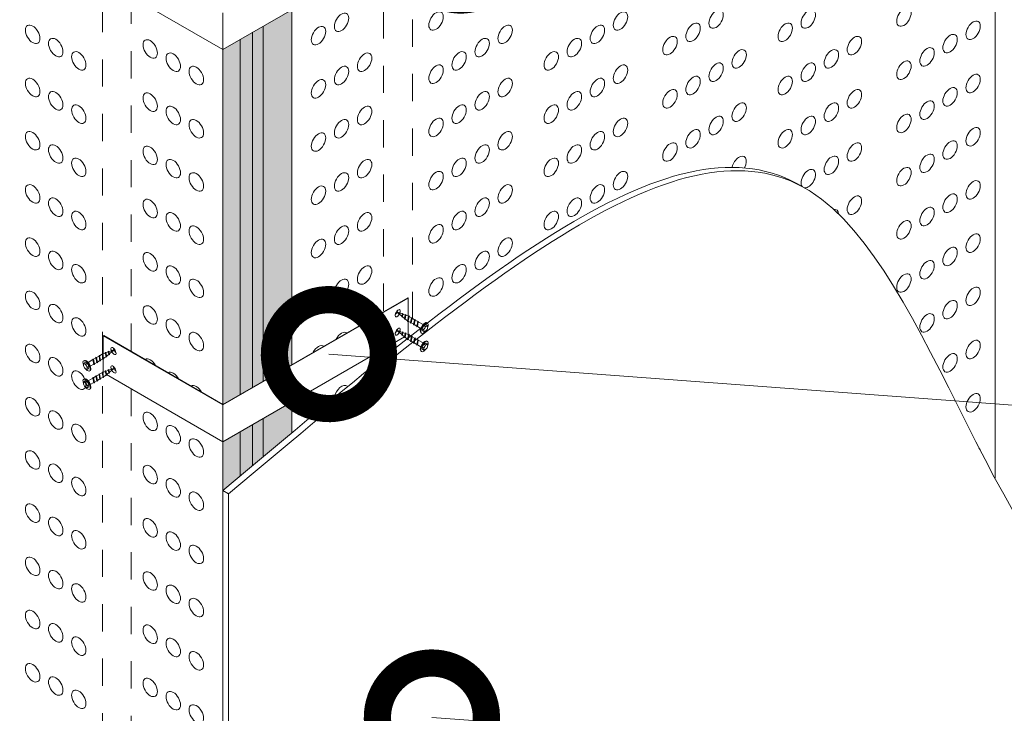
# Model space of a CAD drawing. Header units: millimetres. Extents: x 598.6 to 628.6, y 81.2 to 116.7.
# Tile 4 of 10: x 608.2 to 611.8, y 94.3 to 96.9. Entities that reach past the tile are written whole.
import ezdxf

# ---------------------------------------------------------------- set-up
doc = ezdxf.new("R2010")
doc.units = ezdxf.units.MM
doc.header["$LTSCALE"] = 0.025
doc.linetypes.add('DASHED2', pattern=[9.525, 6.35, -3.175])
doc.layers.get('0').update_dxf_attribs({"lineweight": 5})
for name, color, linetype, lineweight in [('00-ACABADO FINAL', 6, 'Continuous', 0), ('00-ACERO', 4, 'Continuous', 15), ('ESTRUCTURA', 251, 'Continuous', 9), ('hatch', 252, 'Continuous', 0), ('PIJAS', 3, 'Continuous', 0), ('TEXTO', 7, 'DASHED2', 0)]:
    doc.layers.add(name, color=color, linetype=linetype, lineweight=lineweight)
doc.styles.add('Erika', font='techl___.ttf', dxfattribs={"height": 0.25})
doc.dimstyles.new('Erika', dxfattribs={"dimtxt": 0.25, "dimasz": 0.8, "dimexe": 0.5, "dimexo": 0.5, "dimgap": 0, "dimtad": 0, "dimlfac": 0.1, "dimzin": 1, "dimdsep": 46, "dimtxsty": 'Erika', "dimblk": 'DOTSMALL', "dimcen": 2.5, "dimse1": 1, "dimse2": 1, "dimclrd": 252, "dimclre": 252, "dimclrt": 256, "dimadec": 0, "dimazin": 0, "dimtfac": 1, "dimtmove": 0, "dimatfit": 3, "dimldrblk": 'DOTSMALL', "dimfxl": 0, "dimlwd": 0, "dimlwe": 0, "dimarcsym": 0})

# ---------------------------------------------------------------- blocks, each defined once
blk = doc.blocks.new('_DotSmall')
at = {"color": 0, "linetype": 'ByBlock', "const_width": 0.5}
blk.add_lwpolyline([(-0.0625, 0, 1), (0.0625, 0, 1)], format="xyb", close=True, dxfattribs=at)

msp = doc.modelspace()

# ---------------------------------------------------------------- hatches: boundary and pattern name
at = {"layer": 'hatch', "linetype": 'ByBlock', "lineweight": 0}
h = msp.add_hatch(dxfattribs=at)
h.set_pattern_fill('HONEY', color=251, scale=0.01)
h.set_pattern_definition([(0, (-0.203028, -0.861152), (0.047625, 0.0274963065), [0.03175, -0.0635]), (120, (-0.203028, -0.861152), (-0.0476249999, 0.0274963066), [0.03175, -0.0635]), (60, (-0.203028, -0.861152), (1e-10, 0.0549926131), [-0.0635, 0.03175])])
h.paths.add_polyline_path([(604.1748, 101.2873), (604.0078, 101.3838), (603.902, 101.3227), (603.8634, 101.3267), (603.8105, 101.2962), (603.8175, 101.2739), (603.754, 101.2373), (606.3337, 99.7479), (606.3971, 99.7845), (606.4358, 99.7805), (606.4887, 99.811), (606.4817, 99.8334), (606.5874, 99.8944), (606.2089, 100.1129), (606.1748, 100.0932), (606.1748, 100.1298), (606.1032, 100.1711), (606.0292, 100.1284), (606.0292, 100.0092), (605.9975, 99.9908), (605.8917, 100.0519), (605.8917, 100.296), (605.3504, 100.6086), (605.3163, 100.5888), (605.3163, 100.6255), (605.2447, 100.6668), (605.1707, 100.6241), (605.1707, 100.5048), (605.139, 100.4865), (605.0333, 100.5475), (605.0333, 100.7917), (604.492, 101.1042), (604.2805, 100.9821), (604.1748, 101.0432)])
h.paths.add_polyline_path([(606.7544, 99.798), (606.5874, 99.8944), (606.4817, 99.8334), (606.4887, 99.811), (606.4358, 99.7805), (606.3971, 99.7845), (606.3337, 99.7479), (608.9133, 98.2586), (609.167, 98.4051), (608.7885, 98.6236), (608.7544, 98.6039), (608.7544, 98.6405), (608.6828, 98.6818), (608.6088, 98.6391), (608.6088, 98.5198), (608.5771, 98.5015), (608.4714, 98.5625), (608.4714, 98.8067), (607.9301, 99.1192), (607.8959, 99.0995), (607.8959, 99.1361), (607.8244, 99.1774), (607.7503, 99.1347), (607.7503, 99.0154), (607.7186, 98.9971), (607.6129, 99.0582), (607.6129, 99.3023), (607.0716, 99.6148), (606.8602, 99.4928), (606.7544, 99.5538)])
h.paths.add_polyline_path([(609.167, 98.4051), (608.9133, 98.2586), (608.9133, 96.887), (609.167, 97.0335)])
h.paths.add_polyline_path([(609.167, 96.8962), (608.9133, 96.7501), (608.9133, 95.447), (609.167, 95.5935)])
edge = h.paths.add_edge_path()
edge.add_line((609.167, 95.3434), (609.167, 95.4562))
edge.add_line((609.167, 95.4562), (608.9133, 95.3101))
edge.add_line((608.9133, 95.3101), (608.9133, 95.1307))
edge.add_spline(control_points=[(608.9133, 95.1307), (609, 95.2036), (609.0846, 95.2747), (609.167, 95.3434)], knot_values=[0.006203, 0.006203, 0.006203, 0.006203, 0.081706, 0.081706, 0.081706, 0.081706], degree=3, periodic=0)
h.paths.add_polyline_path([(611.7467, 99.8944), (611.6832, 99.931), (611.6902, 99.9534), (611.6373, 99.9839), (611.5986, 99.9799), (611.4929, 100.0409), (611.3259, 99.9445), (611.3259, 99.7003), (611.2202, 99.6393), (611.0087, 99.7613), (610.4674, 99.4488), (610.4674, 99.2047), (610.3617, 99.1436), (610.33, 99.1619), (610.33, 99.2812), (610.256, 99.3239), (610.1844, 99.2826), (610.1844, 99.246), (610.1503, 99.2657), (609.609, 98.9532), (609.609, 98.709), (609.5032, 98.648), (609.4715, 98.6663), (609.4715, 98.7856), (609.3975, 98.8283), (609.3259, 98.787), (609.3259, 98.7503), (609.2918, 98.7701), (608.9133, 98.5515), (609.167, 98.4051)])
h.paths.add_polyline_path([(614.3263, 101.3838), (614.2629, 101.4204), (614.2698, 101.4427), (614.217, 101.4732), (614.1783, 101.4692), (614.0726, 101.5302), (613.9055, 101.4338), (613.9055, 101.1896), (613.7998, 101.1286), (613.5883, 101.2507), (613.047, 100.9382), (613.047, 100.694), (612.9413, 100.633), (612.9096, 100.6513), (612.9096, 100.7705), (612.8356, 100.8133), (612.764, 100.772), (612.764, 100.7382), (612.7616, 100.7367), (612.7299, 100.7551), (612.1886, 100.4425), (612.1886, 100.1984), (612.0829, 100.1373), (612.0511, 100.1556), (612.0511, 100.2749), (611.9771, 100.3176), (611.9056, 100.2763), (611.9056, 100.2425), (611.9031, 100.2411), (611.8714, 100.2594), (611.4929, 100.0409), (611.5986, 99.9799), (611.6373, 99.9839), (611.6902, 99.9534), (611.6832, 99.931), (611.7467, 99.8944)])

# ---------------------------------------------------------------- linework, layer by layer
at = {"linetype": 'ByBlock', "lineweight": 0}
for p, q in [((611.7467, 99.8944), (611.7467, 95.1758)), ((611.7467, 99.8944), (611.7467, 95.1758)), ((609.167, 96.8962), (609.167, 95.5935)), ((609.167, 96.8962), (609.167, 95.5935)), ((609.0613, 96.8356), (609.0613, 95.5325)), ((609.0226, 96.8132), (609.0226, 95.5101)), ((608.9767, 96.7867), (608.9767, 95.4836)), ((608.9133, 96.7501), (608.9133, 95.447)), ((609.167, 95.4562), (609.167, 95.3434)), ((609.167, 95.4562), (609.167, 95.3434)), ((609.0613, 95.3956), (609.0613, 95.255)), ((608.9767, 95.3467), (608.9767, 95.184)), ((609.0226, 95.3732), (609.0226, 95.2225)), ((608.9133, 95.3101), (608.9133, 94.007))]:
    msp.add_line(p, q, dxfattribs=at)
at = {"layer": '00-ACABADO FINAL', "linetype": 'ByBlock', "lineweight": 0}
for p, q in [((608.9133, 95.1307), (608.9344, 95.1185)), ((608.9344, 95.1185), (608.9344, 90.9217))]:
    msp.add_line(p, q, dxfattribs=at)
for points in [[(608.9133, 95.1307), (609.8823, 95.9451), (610.5804, 96.5269), (611.0409, 96.2458)], [(608.9344, 95.1185), (609.9034, 95.9329), (610.6015, 96.5146), (611.0621, 96.2336)]]:
    msp.add_open_spline(points, degree=3, dxfattribs=at)
msp.add_open_spline([(611.0621, 96.2336), (611.0632, 96.2329), (611.5237, 95.9485), (611.972, 93.6108), (613.6674, 95.0677), (614.3474, 95.0547)], degree=3, knots=[0.848904, 0.848904, 0.848904, 0.848904, 0.853276, 1.693682, 2.560911, 2.560911, 2.560911, 2.560911], dxfattribs=at)
at = {"layer": '00-ACERO', "linetype": 'DASHED2', "lineweight": 5, "ltscale": 0.2}
for p, q in [((609.609, 98.6602), (609.609, 95.7031)), ((608.4714, 98.5137), (608.4714, 91.4087)), ((609.5032, 97.0907), (609.5032, 95.7876)), ((608.5771, 96.9442), (608.5771, 95.6392)), ((608.5771, 95.5042), (608.5771, 94.1989))]:
    msp.add_line(p, q, dxfattribs=at)
at = {"layer": '00-ACERO', "lineweight": 0, "ltscale": 0.05}
for p, q in [((608.9133, 96.7501), (609.5798, 97.1349)), ((608.9133, 96.7501), (608.487, 96.9963)), ((608.9133, 95.447), (609.5916, 95.8386)), ((609.5933, 95.7711), (609.5933, 95.8377)), ((609.5933, 95.7036), (609.5933, 95.7532)), ((608.4743, 95.6986), (608.4743, 95.6327)), ((608.9133, 95.447), (608.476, 95.6995)), ((608.9133, 95.3101), (609.5798, 95.6949)), ((608.4743, 95.615), (608.4743, 95.5652)), ((608.9133, 95.3101), (608.487, 95.5563))]:
    msp.add_line(p, q, dxfattribs=at)
at = {"layer": '00-ACERO', "linetype": 'ByBlock', "lineweight": 0}
for p, q in [((608.9133, 96.8851), (608.9133, 96.7501)), ((608.9133, 96.8851), (608.9133, 96.7501)), ((609.5933, 95.8377), (608.9133, 95.4451)), ((608.4743, 95.6986), (608.476, 95.6995)), ((608.4743, 95.6986), (608.9133, 95.4451)), ((608.9133, 95.4451), (608.9133, 95.3101)), ((608.9133, 95.4451), (608.9133, 95.3101))]:
    msp.add_line(p, q, dxfattribs=at)
at = {"layer": '00-ACERO'}
msp.add_line((609.5933, 95.8377), (609.5916, 95.8386), dxfattribs=at)
at = {"layer": '00-ACERO', "ltscale": 0.05}
for p, q in [((609.5527, 95.7852), (609.5528, 95.7851)), ((609.5527, 95.7177), (609.5528, 95.7176)), ((608.5141, 95.6465), (608.514, 95.6465)), ((608.5141, 95.579), (608.514, 95.579))]:
    msp.add_line(p, q, dxfattribs=at)
at = {"layer": '00-ACERO', "linetype": 'DASHED2', "lineweight": 0}
msp.add_line((609.5032, 95.6497), (609.5032, 95.6192), dxfattribs=at)
at = {"layer": '00-ACERO'}
for centre, radius, start, end in [((609.5282, 95.7971), 0.0272, 311.3979, 334.0073), ((609.5282, 95.7971), 0.0272, 336.3181, 348.6021), ((609.542, 95.7956), 0.0135, 343.4425, 347.0654), ((609.537, 95.792), 0.0272, 344.9127, 358.5724), ((609.5364, 95.7859), 0.0135, 312.9346, 316.5575), ((609.5452, 95.7809), 0.0135, 296.3011, 316.5575), ((609.537, 95.792), 0.0272, 311.4011, 328.4057), ((609.5364, 95.7184), 0.0135, 312.9346, 316.5575), ((609.5282, 95.7296), 0.0272, 311.3979, 334.0073), ((609.5282, 95.7296), 0.0272, 336.3181, 348.6021), ((609.542, 95.7281), 0.0135, 343.4425, 347.0654), ((609.537, 95.7245), 0.0272, 311.4011, 328.4057), ((609.537, 95.7245), 0.0272, 344.9127, 358.5724), ((609.5452, 95.7134), 0.0135, 296.3011, 316.5575), ((608.5298, 95.6534), 0.0272, 181.4276, 195.0873), ((608.5298, 95.6534), 0.0272, 211.5943, 228.5989), ((608.5248, 95.6569), 0.0135, 192.9346, 196.5575), ((608.5386, 95.6584), 0.0272, 191.3979, 203.6819), ((608.5386, 95.6584), 0.0272, 205.9927, 228.6021), ((608.5303, 95.6473), 0.0135, 223.4425, 227.0654), ((608.5216, 95.6422), 0.0135, 223.4425, 243.6989), ((608.5298, 95.5859), 0.0272, 181.4276, 195.0873), ((608.5298, 95.5859), 0.0272, 211.5943, 228.5989), ((608.5248, 95.5894), 0.0135, 192.9346, 196.5575), ((608.5216, 95.5747), 0.0135, 223.4425, 243.6989), ((608.5386, 95.5909), 0.0272, 191.3979, 203.6819), ((608.5386, 95.5909), 0.0272, 205.9927, 228.6021), ((608.5303, 95.5798), 0.0135, 223.4425, 227.0654)]:
    msp.add_arc(centre, radius, start, end, dxfattribs=at)
at = {"layer": '00-ACERO', "extrusion": (0, 0, -1)}
for centre in [(609.5548, 95.7817), (609.5548, 95.7142)]:
    msp.add_ellipse(centre, major_axis=(-0.0075, -0.013), ratio=0.440998, start_param=5.759587, end_param=9.948377, dxfattribs=at)
at = {"layer": '00-ACERO'}
for centre in [(608.512, 95.6431), (608.512, 95.5756)]:
    msp.add_ellipse(centre, major_axis=(0.0075, -0.013), ratio=0.440998, start_param=5.759587, end_param=9.948377, dxfattribs=at)
at = {"layer": 'ESTRUCTURA', "color": 251, "linetype": 'ByBlock', "lineweight": 0, "extrusion": (0, 0, -1)}
msp.add_ellipse((611.6663, 95.2579), major_axis=(-0.0187, -0.0324), ratio=0.57735, start_param=3.301731, end_param=3.69317, dxfattribs=at)
at = {"layer": 'hatch', "color": 251, "linetype": 'ByBlock', "lineweight": 0, "extrusion": (0, 0, -1)}
for centre in [(610.7233, 96.862), (611.0616, 96.862), (611.4126, 96.8693), (609.3489, 96.8498), (609.6956, 96.8547), (610.3723, 96.8547), (609.2643, 96.801), (609.9494, 96.8058), (610.2877, 96.8058), (610.6387, 96.8132), (610.977, 96.8132), (611.6663, 96.8205), (609.8648, 96.757), (610.2031, 96.757), (610.5541, 96.7643), (611.2307, 96.7643), (611.5817, 96.7717), (611.4972, 96.7228), (609.4335, 96.7033), (609.7802, 96.7082), (610.1185, 96.7082), (610.8078, 96.7155), (611.1462, 96.7155), (609.3489, 96.6545), (609.6956, 96.6593), (610.3723, 96.6593), (610.7233, 96.6667), (611.0616, 96.6667), (611.4126, 96.674), (609.9494, 96.6105), (610.2877, 96.6105), (610.6387, 96.6178), (610.977, 96.6178), (611.6663, 96.6252), (609.2643, 96.6056), (611.5817, 96.5763), (609.8648, 96.5617), (610.2031, 96.5617), (610.5541, 96.569), (611.2307, 96.569), (609.4335, 96.508), (609.7802, 96.5128), (610.1185, 96.5128), (610.8078, 96.5202), (611.1462, 96.5202), (611.4972, 96.5275), (609.6956, 96.464), (610.3723, 96.464), (610.7233, 96.4713), (611.0616, 96.4713), (611.4126, 96.4787), (609.3489, 96.4591), (611.6663, 96.4298), (609.2643, 96.4103), (609.9494, 96.4152), (610.2877, 96.4152), (610.6387, 96.4225), (610.977, 96.4225), (609.8648, 96.3664), (610.2031, 96.3664), (610.5541, 96.3737), (611.2307, 96.3737), (611.5817, 96.381), (611.1462, 96.3248), (611.4972, 96.3322), (609.4335, 96.3126), (609.7802, 96.3175), (610.1185, 96.3175), (611.4126, 96.2833), (609.3489, 96.2638), (609.6956, 96.2687), (610.3723, 96.2687), (609.2643, 96.215), (609.9494, 96.2199), (610.2877, 96.2199), (611.6663, 96.2345), (611.2307, 96.1784), (611.5817, 96.1857), (609.8648, 96.171), (610.2031, 96.171), (609.4335, 96.1173), (609.7802, 96.1222), (610.1185, 96.1222), (611.4972, 96.1368), (609.3489, 96.0685), (609.6956, 96.0734), (611.4126, 96.088), (611.6663, 96.0392), (609.2643, 96.0197), (609.9494, 96.0245), (609.8648, 95.9757), (611.5817, 95.9904), (609.4335, 95.922), (609.7802, 95.9269), (611.4972, 95.9415), (611.4126, 95.8927), (609.3489, 95.8732), (609.6956, 95.878), (609.2643, 95.8243), (611.6663, 95.8439), (611.5817, 95.795), (611.4972, 95.7462), (611.6663, 95.6485), (611.5817, 95.5997), (611.6663, 95.4532)]:
    msp.add_ellipse(centre, major_axis=(-0.0187, -0.0324), ratio=0.57735, dxfattribs=at)
at = {"layer": 'hatch', "color": 251, "linetype": 'ByBlock', "lineweight": 0}
for centre in [(608.2155, 96.8058), (608.3001, 96.757), (608.6469, 96.7521), (608.3847, 96.7082), (608.7315, 96.7033), (608.816, 96.6545), (608.2155, 96.6105), (608.3001, 96.5617), (608.6469, 96.5568), (608.3847, 96.5128), (608.7315, 96.508), (608.816, 96.4591), (608.2155, 96.4152), (608.3001, 96.3664), (608.6469, 96.3615), (608.3847, 96.3175), (608.7315, 96.3126), (608.816, 96.2638), (608.2155, 96.2199), (608.3001, 96.171), (608.6469, 96.1661), (608.3847, 96.1222), (608.7315, 96.1173), (608.816, 96.0685), (608.2155, 96.0245), (608.3001, 95.9757), (608.6469, 95.9708), (608.3847, 95.9269), (608.7315, 95.922), (608.816, 95.8732), (608.2155, 95.8292), (608.3001, 95.7804), (608.6469, 95.7755), (608.3847, 95.7315), (608.7315, 95.7267), (608.816, 95.6778), (608.2155, 95.6339), (608.3001, 95.5851), (608.3847, 95.5362), (608.2155, 95.4386), (608.3001, 95.3897), (608.6469, 95.3848), (608.3847, 95.3409), (608.7315, 95.336), (608.816, 95.2872), (608.2155, 95.2432), (608.3001, 95.1944), (608.6469, 95.1895), (608.3847, 95.1456), (608.7315, 95.1407), (608.816, 95.0919), (608.2155, 95.0479), (608.3001, 94.9991), (608.6469, 94.9942), (608.3847, 94.9502), (608.7315, 94.9454), (608.816, 94.8965), (608.2155, 94.8526), (608.3001, 94.8038), (608.6469, 94.7989), (608.3847, 94.7549), (608.7315, 94.75), (608.816, 94.7012), (608.2155, 94.6573), (608.3001, 94.6084), (608.6469, 94.6035), (608.3847, 94.5596), (608.7315, 94.5547), (608.816, 94.5059), (608.2155, 94.4619), (608.3001, 94.4131), (608.6469, 94.4082), (608.3847, 94.3643), (608.7315, 94.3594), (608.816, 94.3106)]:
    msp.add_ellipse(centre, major_axis=(0.0187, -0.0324), ratio=0.57735, dxfattribs=at)
at = {"layer": 'hatch', "color": 251, "linetype": 'ByBlock', "lineweight": 0, "extrusion": (0, 0, -1)}
for centre, start_param, end_param in [((610.8078, 96.3248), 1.066322, 4.648513), ((611.0616, 96.276), 0.216058, 6.04581), ((611.1462, 96.1295), 2.675729, 3.880964), ((609.4335, 95.7267), 1.528627, 3.183762), ((609.3489, 95.6778), 1.528627, 3.183762), ((609.2643, 95.629), 1.528627, 3.183762), ((609.3489, 95.4825), 1.029801, 3.246156), ((609.2643, 95.4337), 0.307313, 3.960728)]:
    msp.add_ellipse(centre, major_axis=(-0.0187, -0.0324), ratio=0.57735, start_param=start_param, end_param=end_param, dxfattribs=at)
at = {"layer": 'hatch', "color": 251, "linetype": 'ByBlock', "lineweight": 0}
for centre in [(608.6469, 95.5802), (608.7315, 95.5313), (608.816, 95.4825)]:
    msp.add_ellipse(centre, major_axis=(0.0187, -0.0324), ratio=0.57735, start_param=1.528627, end_param=3.183762, dxfattribs=at)
at = {"layer": 'PIJAS', "linetype": 'ByBlock', "lineweight": 0}
for p, q in [((609.5503, 95.7871), (609.5603, 95.7789)), ((609.5611, 95.7832), (609.5504, 95.7872)), ((609.5718, 95.7792), (609.5634, 95.7823)), ((609.5624, 95.7772), (609.5701, 95.7709)), ((609.5722, 95.7692), (609.5799, 95.7628)), ((609.5824, 95.7752), (609.574, 95.7783)), ((609.582, 95.7611), (609.5878, 95.7564)), ((609.5943, 95.7707), (609.5846, 95.7743)), ((609.5503, 95.7196), (609.5603, 95.7114)), ((609.5611, 95.7157), (609.5504, 95.7197)), ((609.5624, 95.7097), (609.5701, 95.7034)), ((609.5718, 95.7117), (609.5634, 95.7148)), ((609.5824, 95.7077), (609.574, 95.7108)), ((609.5943, 95.7032), (609.5846, 95.7068)), ((609.5722, 95.7017), (609.5799, 95.6953)), ((609.582, 95.6936), (609.5878, 95.6889)), ((608.4725, 95.632), (608.4822, 95.6357)), ((608.4844, 95.6365), (608.4928, 95.6397)), ((608.495, 95.6405), (608.5034, 95.6437)), ((608.5044, 95.6386), (608.4967, 95.6322)), ((608.5056, 95.6445), (608.5164, 95.6485)), ((608.5164, 95.6484), (608.5065, 95.6403)), ((608.4848, 95.6225), (608.479, 95.6177)), ((608.4946, 95.6305), (608.4869, 95.6242)), ((608.4725, 95.5645), (608.4822, 95.5682)), ((608.4844, 95.569), (608.4928, 95.5722)), ((608.4946, 95.563), (608.4869, 95.5567)), ((608.495, 95.573), (608.5034, 95.5762)), ((608.5044, 95.5711), (608.4967, 95.5647)), ((608.5056, 95.577), (608.5164, 95.581)), ((608.5164, 95.5809), (608.5065, 95.5728)), ((608.4848, 95.555), (608.479, 95.5502))]:
    msp.add_line(p, q, dxfattribs=at)
at = {"layer": 'PIJAS', "lineweight": 0}
for p, q in [((609.591, 95.7545), (609.5878, 95.7564)), ((609.6023, 95.7479), (609.5932, 95.7532)), ((609.5965, 95.7697), (609.6056, 95.7645)), ((609.6137, 95.7414), (609.6045, 95.7467)), ((609.6078, 95.7632), (609.617, 95.7579)), ((609.6192, 95.7567), (609.6284, 95.7514)), ((609.6305, 95.7501), (609.6479, 95.7401)), ((609.625, 95.7348), (609.6158, 95.7401)), ((609.6398, 95.7263), (609.6272, 95.7336)), ((609.6498, 95.7223), (609.6453, 95.7249)), ((609.6508, 95.7142), (609.6463, 95.7168)), ((609.6562, 95.7335), (609.6517, 95.7361)), ((609.6593, 95.7392), (609.6637, 95.7366)), ((609.591, 95.687), (609.5878, 95.6889)), ((609.6023, 95.6804), (609.5932, 95.6857)), ((609.5965, 95.7022), (609.6056, 95.697)), ((609.6137, 95.6739), (609.6045, 95.6792)), ((609.6078, 95.6957), (609.617, 95.6904)), ((609.625, 95.6673), (609.6158, 95.6726)), ((609.6192, 95.6892), (609.6284, 95.6839)), ((609.6305, 95.6826), (609.6479, 95.6726)), ((609.6593, 95.6717), (609.6637, 95.6691)), ((609.6398, 95.6588), (609.6272, 95.6661)), ((609.6498, 95.6548), (609.6453, 95.6574)), ((609.6508, 95.6467), (609.6463, 95.6493)), ((609.6562, 95.666), (609.6517, 95.6686)), ((608.4075, 95.6006), (608.403, 95.598)), ((608.4363, 95.6114), (608.4189, 95.6014)), ((608.4476, 95.618), (608.4384, 95.6127)), ((608.4418, 95.5962), (608.4509, 95.6015)), ((608.459, 95.6245), (608.4498, 95.6192)), ((608.4531, 95.6027), (608.4623, 95.608)), ((608.4703, 95.6311), (608.4611, 95.6258)), ((608.4645, 95.6093), (608.4736, 95.6146)), ((608.4758, 95.6158), (608.479, 95.6177)), ((608.4106, 95.5948), (608.415, 95.5974)), ((608.416, 95.5756), (608.4205, 95.5781)), ((608.417, 95.5836), (608.4215, 95.5862)), ((608.427, 95.5876), (608.4396, 95.5949)), ((608.4703, 95.5636), (608.4611, 95.5583)), ((608.4075, 95.5331), (608.403, 95.5305)), ((608.4106, 95.5273), (608.415, 95.5299)), ((608.4363, 95.5439), (608.4189, 95.5339)), ((608.427, 95.5201), (608.4396, 95.5274)), ((608.4476, 95.5505), (608.4384, 95.5452)), ((608.4418, 95.5287), (608.4509, 95.534)), ((608.459, 95.557), (608.4498, 95.5517)), ((608.4531, 95.5352), (608.4623, 95.5405)), ((608.4645, 95.5418), (608.4736, 95.5471)), ((608.4758, 95.5483), (608.479, 95.5502)), ((608.416, 95.5081), (608.4205, 95.5106)), ((608.417, 95.5161), (608.4215, 95.5187))]:
    msp.add_line(p, q, dxfattribs=at)
at = {"layer": 'PIJAS'}
for p, q in [((609.596, 95.7701), (609.596, 95.77)), ((609.596, 95.7026), (609.596, 95.7025)), ((608.4708, 95.6314), (608.4707, 95.6313)), ((608.4708, 95.5639), (608.4707, 95.5638))]:
    msp.add_line(p, q, dxfattribs=at)
at = {"layer": 'PIJAS', "linetype": 'ByBlock', "lineweight": 0}
for points in [[(609.5602, 95.7766), (609.5602, 95.7784), (609.5614, 95.7845), (609.5636, 95.785), (609.5602, 95.7766), (609.5623, 95.7772), (609.5636, 95.7832), (609.5636, 95.785)], [(609.5699, 95.7682), (609.5699, 95.7701), (609.572, 95.7803), (609.5741, 95.7808), (609.5699, 95.7682), (609.5721, 95.7688), (609.5741, 95.779), (609.5741, 95.7808)], [(609.5797, 95.7599), (609.5797, 95.7617), (609.5826, 95.7763), (609.5848, 95.7769), (609.5797, 95.7599), (609.5818, 95.7605), (609.5848, 95.775), (609.5848, 95.7769)], [(609.5909, 95.752), (609.5909, 95.7538), (609.5944, 95.7713), (609.5966, 95.7719), (609.5909, 95.752), (609.593, 95.7525), (609.5966, 95.77), (609.5966, 95.7719)], [(609.6022, 95.7454), (609.6022, 95.7473), (609.6057, 95.7648), (609.6079, 95.7653), (609.6022, 95.7454), (609.6043, 95.746), (609.6079, 95.7635), (609.6079, 95.7653)], [(609.6135, 95.7389), (609.6135, 95.7407), (609.6171, 95.7582), (609.6192, 95.7588), (609.6135, 95.7389), (609.6157, 95.7395), (609.6192, 95.757), (609.6192, 95.7588)], [(609.6249, 95.7323), (609.6249, 95.7342), (609.6284, 95.7517), (609.6306, 95.7522), (609.6249, 95.7323), (609.627, 95.7329), (609.6306, 95.7504), (609.6306, 95.7522)], [(609.5602, 95.7091), (609.5602, 95.7109), (609.5614, 95.717), (609.5636, 95.7175), (609.5602, 95.7091), (609.5623, 95.7097), (609.5636, 95.7157), (609.5636, 95.7175)], [(609.5699, 95.7007), (609.5699, 95.7026), (609.572, 95.7128), (609.5741, 95.7133), (609.5699, 95.7007), (609.5721, 95.7013), (609.5741, 95.7115), (609.5741, 95.7133)], [(609.5797, 95.6924), (609.5797, 95.6942), (609.5826, 95.7088), (609.5848, 95.7094), (609.5797, 95.6924), (609.5818, 95.693), (609.5848, 95.7075), (609.5848, 95.7094)], [(609.5909, 95.6845), (609.5909, 95.6863), (609.5944, 95.7038), (609.5966, 95.7044), (609.5909, 95.6845), (609.593, 95.685), (609.5966, 95.7025), (609.5966, 95.7044)], [(609.6022, 95.6779), (609.6022, 95.6798), (609.6057, 95.6973), (609.6079, 95.6978), (609.6022, 95.6779), (609.6043, 95.6785), (609.6079, 95.696), (609.6079, 95.6978)], [(609.6135, 95.6714), (609.6135, 95.6732), (609.6171, 95.6907), (609.6192, 95.6913), (609.6135, 95.6714), (609.6157, 95.672), (609.6192, 95.6895), (609.6192, 95.6913)], [(609.6249, 95.6648), (609.6249, 95.6667), (609.6284, 95.6842), (609.6306, 95.6847), (609.6249, 95.6648), (609.627, 95.6654), (609.6306, 95.6829), (609.6306, 95.6847)], [(608.4871, 95.6212), (608.4871, 95.623), (608.4842, 95.6376), (608.482, 95.6382), (608.4871, 95.6212), (608.485, 95.6218), (608.482, 95.6364), (608.482, 95.6382)], [(608.4969, 95.6296), (608.4969, 95.6314), (608.4948, 95.6416), (608.4926, 95.6422), (608.4969, 95.6296), (608.4947, 95.6301), (608.4926, 95.6404), (608.4926, 95.6422)], [(608.5066, 95.6379), (608.5066, 95.6397), (608.5054, 95.6458), (608.5032, 95.6464), (608.5066, 95.6379), (608.5044, 95.6385), (608.5032, 95.6445), (608.5032, 95.6464)], [(608.4419, 95.5937), (608.4419, 95.5955), (608.4384, 95.613), (608.4362, 95.6136), (608.4419, 95.5937), (608.4397, 95.5942), (608.4362, 95.6117), (608.4362, 95.6136)], [(608.4532, 95.6002), (608.4532, 95.602), (608.4497, 95.6195), (608.4475, 95.6201), (608.4532, 95.6002), (608.4511, 95.6008), (608.4475, 95.6183), (608.4475, 95.6201)], [(608.4646, 95.6068), (608.4646, 95.6086), (608.4611, 95.6261), (608.4589, 95.6267), (608.4646, 95.6068), (608.4624, 95.6073), (608.4589, 95.6248), (608.4589, 95.6267)], [(608.4759, 95.6133), (608.4759, 95.6151), (608.4724, 95.6326), (608.4702, 95.6332), (608.4759, 95.6133), (608.4737, 95.6139), (608.4702, 95.6314), (608.4702, 95.6332)], [(608.4759, 95.5458), (608.4759, 95.5476), (608.4724, 95.5651), (608.4702, 95.5657), (608.4759, 95.5458), (608.4737, 95.5464), (608.4702, 95.5639), (608.4702, 95.5657)], [(608.4871, 95.5537), (608.4871, 95.5555), (608.4842, 95.5701), (608.482, 95.5707), (608.4871, 95.5537), (608.485, 95.5543), (608.482, 95.5689), (608.482, 95.5707)], [(608.4969, 95.5621), (608.4969, 95.5639), (608.4948, 95.5741), (608.4926, 95.5747), (608.4969, 95.5621), (608.4947, 95.5626), (608.4926, 95.5729), (608.4926, 95.5747)], [(608.5066, 95.5704), (608.5066, 95.5722), (608.5054, 95.5783), (608.5032, 95.5789), (608.5066, 95.5704), (608.5044, 95.571), (608.5032, 95.577), (608.5032, 95.5789)], [(608.4419, 95.5262), (608.4419, 95.528), (608.4384, 95.5455), (608.4362, 95.5461), (608.4419, 95.5262), (608.4397, 95.5267), (608.4362, 95.5442), (608.4362, 95.5461)], [(608.4532, 95.5327), (608.4532, 95.5345), (608.4497, 95.552), (608.4475, 95.5526), (608.4532, 95.5327), (608.4511, 95.5333), (608.4475, 95.5508), (608.4475, 95.5526)], [(608.4646, 95.5393), (608.4646, 95.5411), (608.4611, 95.5586), (608.4589, 95.5592), (608.4646, 95.5393), (608.4624, 95.5398), (608.4589, 95.5573), (608.4589, 95.5592)]]:
    msp.add_lwpolyline(points, dxfattribs=at)
at = {"layer": 'PIJAS', "lineweight": 0}
for centre, radius, start, end in [((609.6549, 95.722), 0.01, 163.4425, 211.3049), ((609.6652, 95.7209), 0.0203, 131.3979, 168.6021), ((609.6396, 95.7259), 0.0193, 296.3011, 316.5575), ((609.6363, 95.7375), 0.0203, 311.3979, 348.6021), ((609.6412, 95.7171), 0.01, 343.4425, 31.3049), ((609.651, 95.7243), 0.01, 268.6951, 316.5575), ((609.659, 95.7292), 0.01, 88.6951, 136.5575), ((609.6278, 95.7419), 0.0389, 311.3979, 318.8318), ((609.6565, 95.7435), 0.01, 268.6951, 316.5575), ((609.6449, 95.7326), 0.0203, 311.3979, 348.6021), ((609.6552, 95.7314), 0.01, 343.4425, 31.3049), ((609.659, 95.6617), 0.01, 88.6951, 136.5575), ((609.6549, 95.6545), 0.01, 163.4425, 211.3049), ((609.6652, 95.6534), 0.0203, 131.3979, 168.6021), ((609.6396, 95.6584), 0.0193, 296.3011, 316.5575), ((609.6363, 95.67), 0.0203, 311.3979, 348.6021), ((609.6412, 95.6496), 0.01, 343.4425, 31.3049), ((609.651, 95.6568), 0.01, 268.6951, 316.5575), ((609.6278, 95.6744), 0.0389, 311.3979, 318.8318), ((609.6565, 95.676), 0.01, 268.6951, 316.5575), ((609.6449, 95.6651), 0.0203, 311.3979, 348.6021), ((609.6552, 95.6639), 0.01, 343.4425, 31.3049), ((608.4077, 95.5905), 0.01, 43.4425, 91.3049), ((608.4116, 95.5928), 0.01, 148.6951, 196.5575), ((608.4219, 95.5939), 0.0203, 191.3979, 228.6021), ((608.4103, 95.6049), 0.01, 223.4425, 271.3049), ((608.4157, 95.5856), 0.01, 223.4425, 271.3049), ((608.439, 95.6032), 0.0389, 221.1682, 228.6021), ((608.4304, 95.5989), 0.0203, 191.3979, 228.6021), ((608.4272, 95.5873), 0.0193, 223.4425, 243.6989), ((608.4016, 95.5822), 0.0203, 11.3979, 48.6021), ((608.4256, 95.5784), 0.01, 148.6951, 196.5575), ((608.4119, 95.5834), 0.01, 328.6951, 16.5575), ((608.4116, 95.5253), 0.01, 148.6951, 196.5575), ((608.4103, 95.5374), 0.01, 223.4425, 271.3049), ((608.4077, 95.523), 0.01, 43.4425, 91.3049), ((608.4304, 95.5314), 0.0203, 191.3979, 228.6021), ((608.4016, 95.5147), 0.0203, 11.3979, 48.6021), ((608.4219, 95.5264), 0.0203, 191.3979, 228.6021), ((608.4157, 95.5181), 0.01, 223.4425, 271.3049), ((608.439, 95.5357), 0.0389, 221.1682, 228.6021), ((608.4272, 95.5198), 0.0193, 223.4425, 243.6989), ((608.4256, 95.5109), 0.01, 148.6951, 196.5575), ((608.4119, 95.5159), 0.01, 328.6951, 16.5575)]:
    msp.add_arc(centre, radius, start, end, dxfattribs=at)
at = {"layer": 'PIJAS', "lineweight": 0, "extrusion": (0, 0, -1)}
for centre, major_axis, start_param, end_param in [((609.6513, 95.7284), (-0.0108, -0.0186), 6.167322, 9.561014), ((609.6533, 95.7272), (-0.0108, -0.0186), 5.759587, 10.581991), ((609.6582, 95.7249), (-0.0056, -0.00971), 5.759587, 9.948377), ((609.6513, 95.6609), (-0.0108, -0.0186), 6.167322, 9.561014), ((609.6533, 95.6597), (-0.0108, -0.0186), 5.759587, 10.581991), ((609.6582, 95.6574), (-0.0056, -0.00971), 5.759587, 9.948377)]:
    msp.add_ellipse(centre, major_axis=major_axis, ratio=0.440998, start_param=start_param, end_param=end_param, dxfattribs=at)
at = {"layer": 'PIJAS', "lineweight": 0}
for centre, major_axis, start_param, end_param in [((608.4135, 95.5885), (0.0108, -0.0186), 5.759587, 10.581991), ((608.4155, 95.5897), (0.0108, -0.0186), 6.167322, 9.561014), ((608.4086, 95.5862), (0.0056, -0.00971), 5.759587, 9.948377), ((608.4135, 95.521), (0.0108, -0.0186), 5.759587, 10.581991), ((608.4086, 95.5187), (0.0056, -0.00971), 5.759587, 9.948377), ((608.4155, 95.5222), (0.0108, -0.0186), 6.167322, 9.561014)]:
    msp.add_ellipse(centre, major_axis=major_axis, ratio=0.440998, start_param=start_param, end_param=end_param, dxfattribs=at)

# ---------------------------------------------------------------- leaders
at = {"layer": 'TEXTO', "linetype": 'ByBlock', "lineweight": 0}
for points in [[(609.786, 97.1319), (617.221, 96.4005), (618.021, 96.4005)], [(609.3025, 95.6317), (617.221, 95.042), (618.021, 95.042)], [(609.6804, 94.2977), (617.321, 93.7465), (618.021, 93.7465)]]:
    msp.add_leader(points, dimstyle='Erika', override={"dimgap": 0, "dimtad": 0}, dxfattribs=at)

doc.saveas('drawing.dxf')
